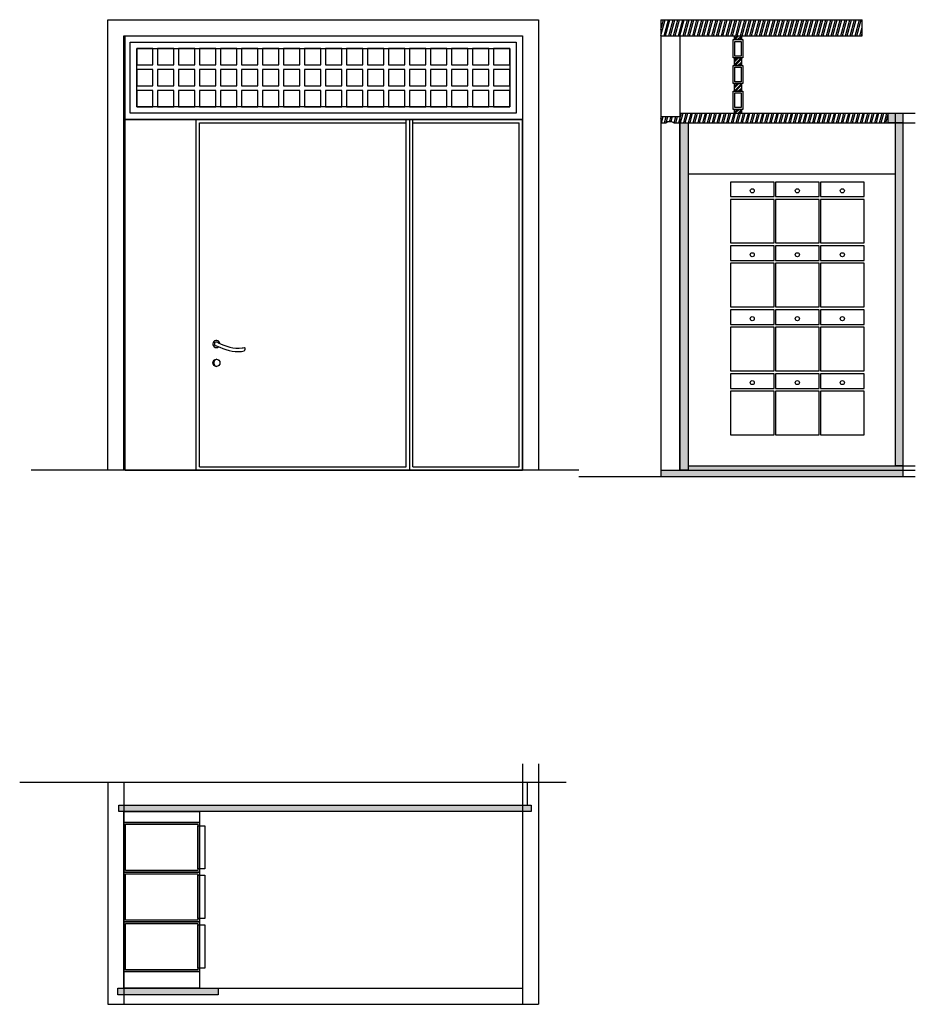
# Model space of a CAD drawing. Extents: x 14.96 to 20.51, y -26.46 to -20.37.
import ezdxf

# ---------------------------------------------------------------- set-up
doc = ezdxf.new("R2010")
doc.units = 0
doc.layers.get('0').update_dxf_attribs({"linetype": 'CONTINUOUS'})

msp = doc.modelspace()

# ---------------------------------------------------------------- hatches: boundary and pattern name
h = msp.add_hatch()
h.set_pattern_fill('ANSI32', color=256, scale=0.003, angle=30, style=0)
h.paths.add_polyline_path([(20.1776, -20.3685), (18.9321, -20.3685), (18.9321, -20.4685), (20.1776, -20.4685)])
h = msp.add_hatch()
h.set_pattern_fill('ANSI32', color=256, scale=0.002, style=0)
h.paths.add_polyline_path([(19.43, -20.6045), (19.3875, -20.6045), (19.3875, -20.6518), (19.43, -20.6518)])
h.paths.add_polyline_path([(19.43, -20.764), (19.3875, -20.764), (19.3875, -20.8113), (19.43, -20.8113)])
h.paths.add_polyline_path([(19.43, -20.9236), (19.3875, -20.9236), (19.3875, -20.9473), (19.43, -20.9473)])
h.paths.add_polyline_path([(19.43, -20.4685), (19.3875, -20.4685), (19.3875, -20.4922), (19.43, -20.4922)])
h = msp.add_hatch()
h.set_pattern_fill('ANSI32', color=256, scale=0.003, angle=30, style=0)
h.paths.add_polyline_path([(18.9321, -20.9678), (18.9321, -21.0069), (18.9644, -21.0069, -0.281437), (19.011, -21.0069), (19.0499, -21.0069), (19.0499, -20.9678)])
h = msp.add_hatch()
h.set_pattern_fill('ANSI32', color=256, scale=0.003, angle=30, style=0)
h.paths.add_polyline_path([(20.3395, -21.0069), (20.3395, -20.9473), (19.0499, -20.9473), (19.0499, -21.0069)])
h = msp.add_hatch(color=256)
h.paths.add_polyline_path([(20.3853, -20.9473), (20.3395, -20.9473), (20.3395, -21.0069), (20.3853, -21.0069)])
h.paths.add_polyline_path([(20.431, -20.9473), (20.3853, -20.9473), (20.3853, -21.0069), (20.431, -21.0069)])
h.paths.add_polyline_path([(20.431, -21.0069), (20.3853, -21.0069), (20.3853, -23.1314), (20.431, -23.1314)])
for points in [[(19.0999, -21.0069), (19.0499, -21.0069), (19.0499, -23.1569), (19.0999, -23.1569)], [(18.1287, -25.271), (18.1287, -25.2321), (15.5742, -25.2321), (15.5742, -25.271)], [(16.191, -26.4067), (16.191, -26.365), (15.5694, -26.365), (15.5694, -26.4067)]]:
    msp.add_hatch(color=256).paths.add_polyline_path(points)
h = msp.add_hatch()
h.set_pattern_fill('ANSI36', color=256, scale=0.002, style=0)
h.paths.add_polyline_path([(20.431, -23.1569), (18.9321, -23.1569), (18.9321, -23.1975), (20.431, -23.1975)])
h = msp.add_hatch()
h.set_pattern_fill('AR-CONC', color=256, scale=0.0002, style=0)
h.set_pattern_definition([(50, (0, 0), (0.036436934, -0.003187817), [0.00381, -0.04191]), (355, (0, 0), (-0.007048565, 0.03821133), [0.003048, -0.033528]), (100.451, (0.003036, -0.000266), (0.0293885, 0.035023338), [0.003238, -0.035618]), (46.1842, (0, 0.01016), (0.05421581, -0.008408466), [0.005715, -0.062865]), (96.6356, (0.00452, 0.00946), (0.04748085, 0.04948511), [0.004857, -0.053427]), (351.184, (0, 0.01016), (0.04748092, 0.04948502), [0.004572, -0.050292]), (21, (0.00508, 0.00762), (0.030322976, -0.020453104), [0.00381, -0.04191]), (326, (0.00508, 0.00762), (0.012360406, 0.036837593), [0.003048, -0.033528]), (71.4514, (0.007607, 0.005916), (0.0426833, 0.01638457), [0.003238, -0.035618]), (37.5, (0, 0), (0.0006177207, 0.016911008), [0, -0.0331216, 0, -0.034036, 0, -0.033655]), (7.5, (0, 0), (0.013363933, 0.020036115), [0, -0.0194056, 0, -0.0323596, 0, -0.012827]), (327.5, (-0.011328, 0), (0.027118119, -0.001145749), [0, -0.0127, 0, -0.039624, 0, -0.052578]), (317.5, (-0.016408, 0), (0.029625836, 0.005085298), [0, -0.01651, 0, -0.0263144, 0, -0.037338])])
h.paths.add_polyline_path([(20.431, -23.1314), (20.3853, -23.1314), (19.0999, -23.1314), (19.0999, -23.1569), (20.431, -23.1569)])

# ---------------------------------------------------------------- linework, layer by layer
for p, q in [((18.9321, -20.3685), (20.1776, -20.3685)), ((18.9321, -20.3685), (18.9321, -23.1569)), ((20.1776, -20.4685), (20.1776, -20.3685)), ((15.6147, -20.9869), (15.6147, -20.4685)), ((18.9321, -20.4685), (20.1776, -20.4685)), ((19.0499, -20.4685), (19.0499, -23.1569)), ((18.9321, -20.9678), (19.0499, -20.9678)), ((19.0499, -20.9473), (20.5073, -20.9473)), ((15.6147, -23.1569), (15.6147, -20.9869)), ((15.6147, -20.9869), (18.0747, -20.9869)), ((16.0547, -23.1569), (16.0547, -20.9869)), ((16.0747, -23.1369), (16.0747, -21.0069)), ((16.0747, -21.0069), (17.3547, -21.0069)), ((17.3547, -23.1369), (17.3547, -20.9869)), ((17.3747, -20.9869), (17.3747, -23.1569)), ((17.3947, -23.1369), (17.3947, -20.9869)), ((17.3947, -21.0069), (18.0547, -21.0069)), ((18.0547, -23.1369), (18.0547, -21.0069)), ((18.0747, -23.1569), (18.0747, -20.9869)), ((18.9321, -21.0069), (18.9644, -21.0069)), ((19.011, -21.0069), (20.5073, -21.0069)), ((19.0999, -21.3237), (20.3853, -21.3237)), ((18.4245, -23.1569), (15.0329, -23.1569)), ((15.6147, -23.1569), (18.0747, -23.1569)), ((16.0747, -23.1369), (17.3547, -23.1369)), ((17.3947, -23.1369), (18.0547, -23.1369)), ((18.9321, -23.1569), (20.5073, -23.1569)), ((18.9321, -23.1569), (18.9321, -23.1975)), ((19.0999, -23.1314), (20.5073, -23.1314)), ((20.431, -23.1314), (20.431, -23.1975)), ((18.4245, -23.1975), (20.5073, -23.1975)), ((18.0747, -24.9767), (18.0747, -26.465)), ((18.1747, -24.9767), (18.1747, -26.465)), ((18.3452, -25.0923), (14.9611, -25.0923)), ((15.5063, -25.0923), (15.5063, -26.465)), ((15.6063, -25.0923), (15.6063, -26.465)), ((18.1033, -25.0923), (18.1033, -25.2321)), ((15.8405, -25.6463), (16.0747, -25.6463)), ((15.8405, -25.9537), (16.0747, -25.9537)), ((15.6063, -26.365), (18.0747, -26.365)), ((15.5063, -26.465), (18.1747, -26.465))]:
    msp.add_line(p, q)
for points in [[(15.5063, -20.3685), (18.1747, -20.3685), (18.1747, -23.1569), (15.5063, -23.1569)], [(15.6063, -20.4685), (18.0747, -20.4685), (18.0747, -23.1569), (15.6063, -23.1569)], [(15.6147, -20.4685), (18.0747, -20.4685), (18.0747, -20.9869), (15.6147, -20.9869)], [(15.6459, -20.5081), (18.0351, -20.5081), (18.0351, -20.9473), (15.6459, -20.9473)], [(19.3787, -20.4922), (19.4389, -20.4922), (19.4389, -20.6045), (19.3787, -20.6045)], [(19.3891, -20.5026), (19.4284, -20.5026), (19.4284, -20.594), (19.3891, -20.594)], [(15.6855, -20.6477), (15.7855, -20.6477), (15.7855, -20.5477), (15.6855, -20.5477)], [(15.6855, -20.5477), (17.9955, -20.5477), (17.9955, -20.9077), (15.6855, -20.9077)], [(15.8155, -20.6477), (15.9155, -20.6477), (15.9155, -20.5477), (15.8155, -20.5477)], [(15.9455, -20.6477), (16.0455, -20.6477), (16.0455, -20.5477), (15.9455, -20.5477)], [(16.0755, -20.6477), (16.1755, -20.6477), (16.1755, -20.5477), (16.0755, -20.5477)], [(16.2055, -20.6477), (16.3055, -20.6477), (16.3055, -20.5477), (16.2055, -20.5477)], [(16.3355, -20.6477), (16.4355, -20.6477), (16.4355, -20.5477), (16.3355, -20.5477)], [(16.4655, -20.6477), (16.5655, -20.6477), (16.5655, -20.5477), (16.4655, -20.5477)], [(16.5955, -20.6477), (16.6955, -20.6477), (16.6955, -20.5477), (16.5955, -20.5477)], [(16.7255, -20.6477), (16.8255, -20.6477), (16.8255, -20.5477), (16.7255, -20.5477)], [(16.8555, -20.6477), (16.9555, -20.6477), (16.9555, -20.5477), (16.8555, -20.5477)], [(16.9855, -20.6477), (17.0855, -20.6477), (17.0855, -20.5477), (16.9855, -20.5477)], [(17.1155, -20.6477), (17.2155, -20.6477), (17.2155, -20.5477), (17.1155, -20.5477)], [(17.2455, -20.6477), (17.3455, -20.6477), (17.3455, -20.5477), (17.2455, -20.5477)], [(17.3755, -20.6477), (17.4755, -20.6477), (17.4755, -20.5477), (17.3755, -20.5477)], [(17.5055, -20.6477), (17.6055, -20.6477), (17.6055, -20.5477), (17.5055, -20.5477)], [(17.6355, -20.6477), (17.7355, -20.6477), (17.7355, -20.5477), (17.6355, -20.5477)], [(17.7655, -20.6477), (17.8655, -20.6477), (17.8655, -20.5477), (17.7655, -20.5477)], [(17.8955, -20.6477), (17.9955, -20.6477), (17.9955, -20.5477), (17.8955, -20.5477)], [(19.3875, -20.6045), (19.43, -20.6045), (19.43, -20.6518), (19.3875, -20.6518)], [(19.3787, -20.6518), (19.4389, -20.6518), (19.4389, -20.764), (19.3787, -20.764)], [(19.3891, -20.6622), (19.4284, -20.6622), (19.4284, -20.7536), (19.3891, -20.7536)], [(15.6855, -20.7777), (15.7855, -20.7777), (15.7855, -20.6777), (15.6855, -20.6777)], [(15.8155, -20.7777), (15.9155, -20.7777), (15.9155, -20.6777), (15.8155, -20.6777)], [(15.9455, -20.7777), (16.0455, -20.7777), (16.0455, -20.6777), (15.9455, -20.6777)], [(16.0755, -20.7777), (16.1755, -20.7777), (16.1755, -20.6777), (16.0755, -20.6777)], [(16.2055, -20.7777), (16.3055, -20.7777), (16.3055, -20.6777), (16.2055, -20.6777)], [(16.3355, -20.7777), (16.4355, -20.7777), (16.4355, -20.6777), (16.3355, -20.6777)], [(16.4655, -20.7777), (16.5655, -20.7777), (16.5655, -20.6777), (16.4655, -20.6777)], [(16.5955, -20.7777), (16.6955, -20.7777), (16.6955, -20.6777), (16.5955, -20.6777)], [(16.7255, -20.7777), (16.8255, -20.7777), (16.8255, -20.6777), (16.7255, -20.6777)], [(16.8555, -20.7777), (16.9555, -20.7777), (16.9555, -20.6777), (16.8555, -20.6777)], [(16.9855, -20.7777), (17.0855, -20.7777), (17.0855, -20.6777), (16.9855, -20.6777)], [(17.1155, -20.7777), (17.2155, -20.7777), (17.2155, -20.6777), (17.1155, -20.6777)], [(17.2455, -20.7777), (17.3455, -20.7777), (17.3455, -20.6777), (17.2455, -20.6777)], [(17.3755, -20.7777), (17.4755, -20.7777), (17.4755, -20.6777), (17.3755, -20.6777)], [(17.5055, -20.7777), (17.6055, -20.7777), (17.6055, -20.6777), (17.5055, -20.6777)], [(17.6355, -20.7777), (17.7355, -20.7777), (17.7355, -20.6777), (17.6355, -20.6777)], [(17.7655, -20.7777), (17.8655, -20.7777), (17.8655, -20.6777), (17.7655, -20.6777)], [(17.8955, -20.7777), (17.9955, -20.7777), (17.9955, -20.6777), (17.8955, -20.6777)], [(19.3875, -20.764), (19.43, -20.764), (19.43, -20.8113), (19.3875, -20.8113)], [(15.6855, -20.9077), (15.7855, -20.9077), (15.7855, -20.8077), (15.6855, -20.8077)], [(15.8155, -20.9077), (15.9155, -20.9077), (15.9155, -20.8077), (15.8155, -20.8077)], [(15.9455, -20.9077), (16.0455, -20.9077), (16.0455, -20.8077), (15.9455, -20.8077)], [(16.0755, -20.9077), (16.1755, -20.9077), (16.1755, -20.8077), (16.0755, -20.8077)], [(16.2055, -20.9077), (16.3055, -20.9077), (16.3055, -20.8077), (16.2055, -20.8077)], [(16.3355, -20.9077), (16.4355, -20.9077), (16.4355, -20.8077), (16.3355, -20.8077)], [(16.4655, -20.9077), (16.5655, -20.9077), (16.5655, -20.8077), (16.4655, -20.8077)], [(16.5955, -20.9077), (16.6955, -20.9077), (16.6955, -20.8077), (16.5955, -20.8077)], [(16.7255, -20.9077), (16.8255, -20.9077), (16.8255, -20.8077), (16.7255, -20.8077)], [(16.8555, -20.9077), (16.9555, -20.9077), (16.9555, -20.8077), (16.8555, -20.8077)], [(16.9855, -20.9077), (17.0855, -20.9077), (17.0855, -20.8077), (16.9855, -20.8077)], [(17.1155, -20.9077), (17.2155, -20.9077), (17.2155, -20.8077), (17.1155, -20.8077)], [(17.2455, -20.9077), (17.3455, -20.9077), (17.3455, -20.8077), (17.2455, -20.8077)], [(17.3755, -20.9077), (17.4755, -20.9077), (17.4755, -20.8077), (17.3755, -20.8077)], [(17.5055, -20.9077), (17.6055, -20.9077), (17.6055, -20.8077), (17.5055, -20.8077)], [(17.6355, -20.9077), (17.7355, -20.9077), (17.7355, -20.8077), (17.6355, -20.8077)], [(17.7655, -20.9077), (17.8655, -20.9077), (17.8655, -20.8077), (17.7655, -20.8077)], [(17.8955, -20.9077), (17.9955, -20.9077), (17.9955, -20.8077), (17.8955, -20.8077)], [(19.3787, -20.8113), (19.4389, -20.8113), (19.4389, -20.9236), (19.3787, -20.9236)], [(19.3891, -20.8218), (19.4284, -20.8218), (19.4284, -20.9132), (19.3891, -20.9132)], [(20.3395, -20.9473), (20.431, -20.9473), (20.431, -21.0069), (20.3395, -21.0069)], [(20.3853, -20.9473), (20.431, -20.9473), (20.431, -23.1314), (20.3853, -23.1314)], [(19.0499, -21.0069), (19.0999, -21.0069), (19.0999, -23.1569), (19.0499, -23.1569)], [(19.3628, -21.3737), (19.3628, -21.4637), (19.6327, -21.4637), (19.6327, -21.3737)], [(19.6417, -21.3737), (19.6417, -21.4637), (19.9116, -21.4637), (19.9116, -21.3737)], [(19.9206, -21.3737), (19.9206, -21.4637), (20.1905, -21.4637), (20.1905, -21.3737)], [(19.3628, -21.7509), (19.6327, -21.7509), (19.6327, -21.481), (19.3628, -21.481)], [(19.6417, -21.7509), (19.9116, -21.7509), (19.9116, -21.481), (19.6417, -21.481)], [(19.9206, -21.7509), (20.1905, -21.7509), (20.1905, -21.481), (19.9206, -21.481)], [(19.3628, -21.7696), (19.3628, -21.8596), (19.6327, -21.8596), (19.6327, -21.7696)], [(19.6417, -21.7696), (19.6417, -21.8596), (19.9116, -21.8596), (19.9116, -21.7696)], [(19.9206, -21.7696), (19.9206, -21.8596), (20.1905, -21.8596), (20.1905, -21.7696)], [(19.3628, -22.1468), (19.6327, -22.1468), (19.6327, -21.8769), (19.3628, -21.8769)], [(19.6417, -22.1468), (19.9116, -22.1468), (19.9116, -21.8769), (19.6417, -21.8769)], [(19.9206, -22.1468), (20.1905, -22.1468), (20.1905, -21.8769), (19.9206, -21.8769)], [(19.3628, -22.1655), (19.3628, -22.2555), (19.6327, -22.2555), (19.6327, -22.1655)], [(19.6417, -22.1655), (19.6417, -22.2555), (19.9116, -22.2555), (19.9116, -22.1655)], [(19.9206, -22.1655), (19.9206, -22.2555), (20.1905, -22.2555), (20.1905, -22.1655)], [(19.3628, -22.5427), (19.6327, -22.5427), (19.6327, -22.2728), (19.3628, -22.2728)], [(19.6417, -22.5427), (19.9116, -22.5427), (19.9116, -22.2728), (19.6417, -22.2728)], [(19.9206, -22.5427), (20.1905, -22.5427), (20.1905, -22.2728), (19.9206, -22.2728)], [(19.3628, -22.5614), (19.3628, -22.6514), (19.6327, -22.6514), (19.6327, -22.5614)], [(19.6417, -22.5614), (19.6417, -22.6514), (19.9116, -22.6514), (19.9116, -22.5614)], [(19.9206, -22.5614), (19.9206, -22.6514), (20.1905, -22.6514), (20.1905, -22.5614)], [(19.3628, -22.9386), (19.6327, -22.9386), (19.6327, -22.6686), (19.3628, -22.6686)], [(19.6417, -22.9386), (19.9116, -22.9386), (19.9116, -22.6686), (19.6417, -22.6686)], [(19.9206, -22.9386), (20.1905, -22.9386), (20.1905, -22.6686), (19.9206, -22.6686)], [(15.5742, -25.2321), (18.1287, -25.2321), (18.1287, -25.271), (15.5742, -25.271)], [(15.6063, -25.271), (16.0747, -25.271), (16.0747, -25.3389), (15.6063, -25.3389)], [(15.6063, -25.3389), (16.0747, -25.3389), (16.0747, -25.6463), (15.6063, -25.6463)], [(15.6163, -25.3489), (16.0647, -25.3489), (16.0647, -25.6363), (15.6163, -25.6363)], [(16.0647, -25.3589), (16.1079, -25.3589), (16.1079, -25.6263), (16.0647, -25.6263)], [(15.6063, -25.6463), (16.0747, -25.6463), (16.0747, -25.9537), (15.6063, -25.9537)], [(15.6163, -25.6563), (16.0647, -25.6563), (16.0647, -25.9437), (15.6163, -25.9437)], [(16.0647, -25.6663), (16.1079, -25.6663), (16.1079, -25.9337), (16.0647, -25.9337)], [(15.6063, -25.9537), (16.0747, -25.9537), (16.0747, -26.2611), (15.6063, -26.2611)], [(15.6163, -25.9637), (16.0647, -25.9637), (16.0647, -26.2511), (15.6163, -26.2511)], [(16.0647, -25.9737), (16.1079, -25.9737), (16.1079, -26.2411), (16.0647, -26.2411)], [(16.0747, -26.365), (15.6063, -26.365), (15.6063, -26.2611), (16.0747, -26.2611)], [(15.5694, -26.365), (16.191, -26.365), (16.191, -26.4067), (15.5694, -26.4067)]]:
    msp.add_lwpolyline(points, close=True)
for points in [[(19.43, -20.4685), (19.43, -20.4922), (19.3875, -20.4922), (19.3875, -20.4685)], [(19.3875, -20.9473), (19.3875, -20.9236), (19.43, -20.9236), (19.43, -20.9473)]]:
    msp.add_lwpolyline(points)
for centre, radius in [((19.4977, -21.4279), 0.0127), ((19.7767, -21.4279), 0.0127), ((20.0556, -21.4279), 0.0127), ((19.4977, -21.8238), 0.0127), ((19.7767, -21.8238), 0.0127), ((20.0556, -21.8238), 0.0127), ((19.4977, -22.2197), 0.0127), ((19.7767, -22.2197), 0.0127), ((20.0556, -22.2197), 0.0127), ((16.1794, -22.4933), 0.0221), ((19.4977, -22.6156), 0.0127), ((19.7767, -22.6156), 0.0127), ((20.0556, -22.6156), 0.0127)]:
    msp.add_circle(centre, radius)
for centre, radius, start, end in [((18.9877, -21.0449), 0.0446, 58.56292, 121.43708), ((16.1794, -22.3766), 0.0221, 6.31444, 308.32953), ((16.1794, -22.3766), 0.0123, 37.47381, 275.45285), ((16.343, -22.4072), 0.0142, 303.64086, 39.61392), ((16.1849, -22.4933), 0.0221, 97.18076, 262.81924)]:
    msp.add_arc(centre, radius, start, end)
for points, knots in [([(16.1892, -22.3691), (16.2386, -22.3897), (16.2933, -22.4109), (16.3486, -22.3992), (16.3539, -22.3981)], [0.0087147, 0.0087147, 0.0087147, 0.0087147, 0.1612321, 0.1775016, 0.1775016, 0.1775016, 0.1775016]), ([(16.1806, -22.3889), (16.2319, -22.4099), (16.2885, -22.4321), (16.3455, -22.4201), (16.3509, -22.419)], [0.0048677, 0.0048677, 0.0048677, 0.0048677, 0.1628787, 0.1791482, 0.1791482, 0.1791482, 0.1791482])]:
    msp.add_open_spline(points, degree=3, knots=knots)
for p in [(15.8405, -25.6463), (15.8405, -25.9537)]:
    msp.add_point(p)

doc.saveas('drawing.dxf')
